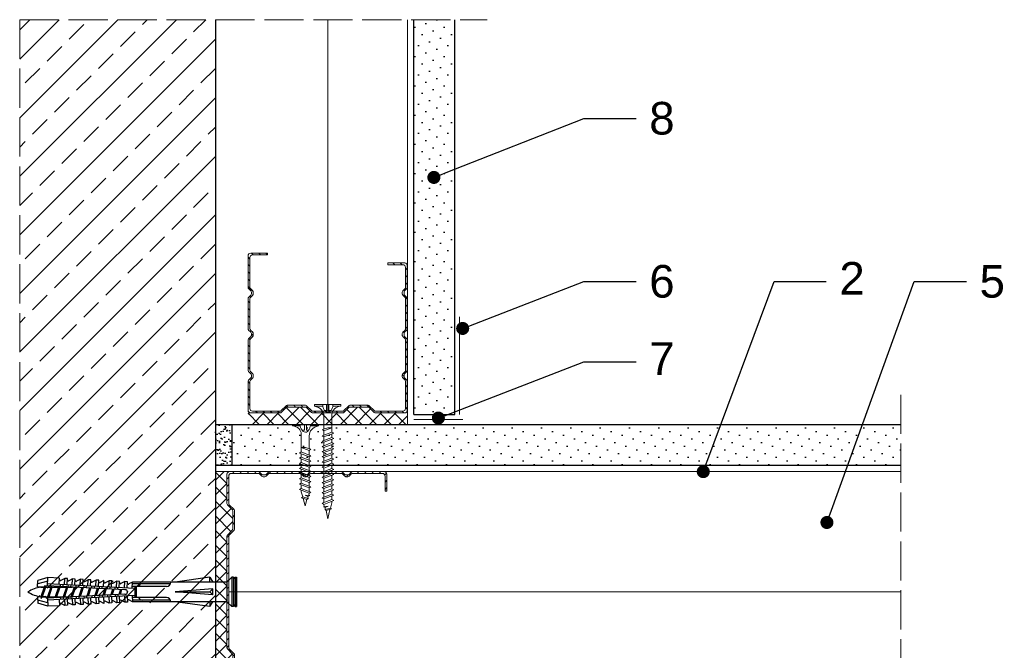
# Model space of a CAD drawing. Header units: millimetres. Extents: x 1525 to 3209, y 569 to 1600.
# Tile 9 of 15: x 2177 to 2479, y 1407 to 1600. Entities that reach past the tile are written whole.
import ezdxf
from ezdxf import colors
from ezdxf.entities.mleader import LeaderData, LeaderLine
from ezdxf.math import Vec2, Vec3

# ---------------------------------------------------------------- set-up
doc = ezdxf.new("R2010")
doc.units = ezdxf.units.MM
doc.linetypes.add('ACAD_ISO02W100', pattern=[15, 12, -3])
for name, color, linetype, lineweight in [('_ISOVER WELNA', 7, 'BATTING', 9), ('_RIGIPS AKCESORIA', 7, 'Continuous', 18), ('_RIGIPS G-K', 7, 'Continuous', 25), ('_RIGIPS PROFIL', 7, 'Continuous', 18), ('KRESKOWANIE', 7, 'Continuous', 9), ('OPISY', 7, 'Continuous', 9), ('PRZERYWANA', 7, 'ACAD_ISO02W100', 9)]:
    doc.layers.add(name, color=color, linetype=linetype, lineweight=lineweight)
doc.styles.get("Standard").update_dxf_attribs({"font": 'arial.ttf'})
doc.linetypes.add('BATTING', pattern='A,0.00254,-2.54,[134,ltypeshp.shx,S=2.54,R=0,X=-2.54,Y=0],-5.08,[134,ltypeshp.shx,S=2.54,R=180,X=2.54,Y=0],-2.54', length=10.16254)

# ---------------------------------------------------------------- blocks, each defined once
blk = doc.blocks.new('TN 25')
at = {"layer": '_RIGIPS AKCESORIA'}
for p, q in [((0, -0.84), (0, 7.16)), ((0, 7.16), (0.46, 7.16)), ((0.46, 7.16), (0.46, 4.78)), ((0.46, 4.78), (0, 4.78)), ((0, 3.5), (1.77, 3.5)), ((1.77, 3.5), (1.77, 4.2)), ((3.02, 4.46), (8.47, 4.46)), ((7.12, 4.46), (7.12, 3.18)), ((8.03, 2.01), (7.12, 4.46)), ((7.12, 3.18), (7.65, 1.53)), ((8.47, 4.46), (8.79, 5)), ((9.61, 1.51), (8.47, 4.46)), ((8.79, 5), (9.93, 2.01)), ((9, 4.46), (10.1, 4.46)), ((10.1, 4.46), (10.41, 5)), ((11.23, 1.51), (10.1, 4.46)), ((10.41, 5), (11.56, 2.01)), ((10.62, 4.46), (11.67, 4.46)), ((11.67, 4.46), (11.99, 5)), ((12.81, 1.51), (11.67, 4.46)), ((11.99, 5), (13.14, 2.01)), ((12.2, 4.46), (13.21, 4.46)), ((13.21, 4.46), (13.52, 5)), ((14.34, 1.51), (13.21, 4.46)), ((13.52, 5), (14.67, 2.01)), ((13.73, 4.46), (14.8, 4.46)), ((14.8, 4.46), (15.12, 5)), ((15.94, 1.51), (14.8, 4.46)), ((15.12, 5), (16.26, 2.01)), ((15.33, 4.46), (16.42, 4.46)), ((16.42, 4.46), (16.73, 5)), ((17.55, 1.51), (16.42, 4.46)), ((16.73, 5), (17.88, 2.01)), ((16.94, 4.46), (17.99, 4.46)), ((17.99, 4.46), (18.31, 5)), ((19.13, 1.51), (17.99, 4.46)), ((18.31, 5), (19.45, 2.01)), ((18.52, 4.46), (19.68, 4.46)), ((19.68, 4.46), (20, 5)), ((20.82, 1.51), (19.68, 4.46)), ((20, 5), (21.14, 2.01)), ((20.21, 4.46), (20.7, 4.46)), ((20.7, 4.46), (22.28, 3.98)), ((21.85, 1.83), (21.67, 3.28)), ((21.67, 3.28), (22.14, 2.4)), ((22.28, 3.98), (22.56, 4.37)), ((22.7, 2.36), (22.28, 3.98)), ((22.56, 4.37), (23.03, 2.71)), ((22.71, 3.85), (25, 3.24)), ((25, 3.24), (23.03, 2.71)), ((0, 2.83), (1.77, 2.83)), ((0.46, 1.64), (0, 1.64)), ((0.46, -0.84), (0.46, 1.64)), ((1.77, 2.83), (1.77, 2.18)), ((7.49, 2.01), (3.55, 2.01)), ((7.65, 1.53), (8.03, 2.01)), ((9.41, 2.01), (8.03, 2.01)), ((9.93, 2.01), (9.61, 1.51)), ((11.04, 2.01), (9.93, 2.01)), ((11.56, 2.01), (11.23, 1.51)), ((12.61, 2.01), (11.56, 2.01)), ((13.14, 2.01), (12.81, 1.51)), ((14.15, 2.01), (13.14, 2.01)), ((14.67, 2.01), (14.34, 1.51)), ((15.74, 2.01), (14.67, 2.01)), ((16.26, 2.01), (15.94, 1.51)), ((17.36, 2.01), (16.26, 2.01)), ((17.88, 2.01), (17.55, 1.51)), ((18.93, 2.01), (17.88, 2.01)), ((19.45, 2.01), (19.13, 1.51)), ((19.45, 2.01), (20.62, 2.01)), ((21.14, 2.01), (20.82, 1.51)), ((21.14, 2.01), (21.81, 2.12)), ((22.14, 2.4), (21.85, 1.83)), ((22.7, 2.36), (22.14, 2.4)), ((23.03, 2.71), (22.7, 2.36)), ((0, -0.84), (0.46, -0.84))]:
    blk.add_line(p, q, dxfattribs=at)
for centre, major_axis, ratio, start_param, end_param in [((3.09, 7.67), (0.17, 3.2), 0.826134, 1.773653, 3.180586), ((-0.04, 0.9), (0, 3.93), 0.848176, -0.720942, -0.151112), ((1.66, 3.18), (0, 0.895), 0.848176, -1.552777, -0.720942), ((1.66, 3.18), (0, 0.895), 0.848176, 3.862535, 4.730408), ((3.37, -1.57), (0.28, 3.57), 0.832181, 0.035984, 1.430787), ((-2.73, 15.91), (0, 14.76), 0.848176, 3.399396, 3.475072), ((0.59, 4.62), (0, 2.81), 0.848176, 3.475072, 3.862535)]:
    blk.add_ellipse(centre, major_axis=major_axis, ratio=ratio, start_param=start_param, end_param=end_param, dxfattribs=at)
blk = doc.blocks.new('CW 75 ULTRASTIL')
h = blk.add_hatch()
h.set_pattern_fill('ANSI31', color=256, scale=0.5, style=0)
h.paths.add_polyline_path([(106.07, 103.31, -0.414214), (106.87, 104.11), (115.19, 104.11, -0.198912), (115.55, 103.96), (116.25, 103.25, 0.198912), (116.61, 103.11), (117.19, 103.11, 0.198912), (117.55, 103.25), (118.25, 103.96, -0.198912), (118.61, 104.11), (127.89, 104.11, -0.198912), (128.25, 103.96), (128.95, 103.25, 0.198912), (129.31, 103.11), (129.89, 103.11, 0.198912), (130.25, 103.25), (130.95, 103.96, -0.198912), (131.31, 104.11), (140.59, 104.11, -0.198912), (140.95, 103.96), (141.65, 103.25, 0.198912), (142.01, 103.11), (142.59, 103.11, 0.198912), (142.95, 103.25), (143.65, 103.96, -0.198912), (144.01, 104.11), (153.17, 104.11, -0.414214), (153.97, 103.31), (153.97, 98.66), (154.52, 98.66), (154.52, 103.86, 0.414214), (153.72, 104.66), (144.01, 104.66, 0.198912), (143.65, 104.51), (142.95, 103.8, -0.198912), (142.59, 103.66), (142.01, 103.66, -0.198912), (141.65, 103.8), (140.95, 104.51, 0.198912), (140.59, 104.66), (131.31, 104.66, 0.198912), (130.95, 104.51), (130.25, 103.8, -0.198912), (129.89, 103.66), (129.31, 103.66, -0.198912), (128.95, 103.8), (128.25, 104.51, 0.198912), (127.89, 104.66), (118.61, 104.66, 0.198912), (118.25, 104.51), (117.55, 103.8, -0.198912), (117.19, 103.66), (116.61, 103.66, -0.198912), (116.25, 103.8), (115.55, 104.51, 0.198912), (115.19, 104.66), (106.32, 104.66, 0.414214), (105.52, 103.86), (105.52, 94.86, 0.198912), (105.67, 94.51), (107.17, 93, -0.198912), (107.32, 92.65), (107.32, 87.06, -0.198912), (107.17, 86.71), (105.67, 85.2, 0.198912), (105.52, 84.85), (105.52, 50.66, 0.198912), (105.67, 50.31), (107.17, 48.8, -0.198912), (107.32, 48.45), (107.32, 42.86, -0.198912), (107.17, 42.51), (105.67, 41, 0.198912), (105.52, 40.65), (105.52, 31.66, 0.414214), (106.32, 30.86), (115.19, 30.86, 0.198912), (115.55, 31), (116.25, 31.71, -0.198912), (116.61, 31.86), (117.19, 31.86, -0.198912), (117.55, 31.71), (118.25, 31, 0.198912), (118.61, 30.86), (127.89, 30.86, 0.198912), (128.25, 31), (128.95, 31.71, -0.198912), (129.31, 31.86), (129.89, 31.86, -0.198912), (130.25, 31.71), (130.95, 31, 0.198912), (131.31, 30.86), (140.59, 30.86, 0.198912), (140.95, 31), (141.65, 31.71, -0.198912), (142.01, 31.86), (142.59, 31.86, -0.198912), (142.95, 31.71), (143.65, 31, 0.198912), (144.01, 30.86), (150.72, 30.86, 0.414214), (151.52, 31.66), (151.52, 36.86), (150.97, 36.86), (150.97, 32.21, -0.414214), (150.17, 31.41), (144.01, 31.41, -0.198912), (143.65, 31.55), (142.95, 32.26, 0.198912), (142.59, 32.41), (142.01, 32.41, 0.198912), (141.65, 32.26), (140.95, 31.55, -0.198912), (140.59, 31.41), (131.31, 31.41, -0.198912), (130.95, 31.55), (130.25, 32.26, 0.198912), (129.89, 32.41), (129.31, 32.41, 0.198912), (128.95, 32.26), (128.25, 31.55, -0.198912), (127.89, 31.41), (118.61, 31.41, -0.198912), (118.25, 31.55), (117.55, 32.26, 0.198912), (117.19, 32.41), (116.61, 32.41, 0.198912), (116.25, 32.26), (115.55, 31.55, -0.198912), (115.19, 31.41), (106.87, 31.41, -0.414214), (106.07, 32.21), (106.07, 40.65, -0.198912), (106.22, 41), (107.72, 42.51, 0.198912), (107.87, 42.86), (107.87, 48.45, 0.198912), (107.72, 48.8), (106.22, 50.31, -0.198912), (106.07, 50.66), (106.07, 84.85, -0.198912), (106.22, 85.2), (107.72, 86.71, 0.198912), (107.87, 87.06), (107.87, 92.65, 0.198912), (107.72, 93), (106.22, 94.51, -0.198912), (106.07, 94.86)])
at = {"layer": '_RIGIPS PROFIL'}
for p, q in [((105.52, 103.86), (105.52, 94.86)), ((106.07, 103.31), (106.07, 94.86)), ((115.19, 104.66), (106.32, 104.66)), ((115.19, 104.11), (106.87, 104.11)), ((115.55, 104.51), (116.25, 103.8)), ((115.55, 103.96), (116.25, 103.25)), ((117.19, 103.66), (116.61, 103.66)), ((117.19, 103.11), (116.61, 103.11)), ((118.25, 104.51), (117.55, 103.8)), ((118.25, 103.96), (117.55, 103.25)), ((127.89, 104.66), (118.61, 104.66)), ((127.89, 104.11), (118.61, 104.11)), ((128.25, 104.51), (128.95, 103.8)), ((128.25, 103.96), (128.95, 103.25)), ((129.89, 103.66), (129.31, 103.66)), ((129.89, 103.11), (129.31, 103.11)), ((130.95, 104.51), (130.25, 103.8)), ((130.95, 103.96), (130.25, 103.25)), ((131.31, 104.66), (140.59, 104.66)), ((131.31, 104.11), (140.59, 104.11)), ((140.95, 104.51), (141.65, 103.8)), ((140.95, 103.96), (141.65, 103.25)), ((142.59, 103.66), (142.01, 103.66)), ((142.59, 103.11), (142.01, 103.11)), ((143.65, 104.51), (142.95, 103.8)), ((143.65, 103.96), (142.95, 103.25)), ((153.72, 104.66), (144.01, 104.66)), ((153.17, 104.11), (144.01, 104.11)), ((153.97, 98.66), (153.97, 103.31)), ((154.52, 98.66), (154.52, 103.86)), ((153.97, 98.66), (154.52, 98.66)), ((107.17, 93), (105.67, 94.51)), ((107.72, 93), (106.22, 94.51)), ((107.32, 92.65), (107.32, 87.06)), ((107.87, 92.65), (107.87, 87.06)), ((105.52, 84.85), (105.52, 50.66)), ((107.17, 86.71), (105.67, 85.2)), ((106.07, 84.85), (106.07, 50.66)), ((107.72, 86.71), (106.22, 85.2)), ((107.17, 48.8), (105.67, 50.31)), ((107.72, 48.8), (106.22, 50.31)), ((107.32, 42.86), (107.32, 48.45)), ((107.87, 42.86), (107.87, 48.45)), ((107.17, 42.51), (105.67, 41)), ((107.72, 42.51), (106.22, 41)), ((105.52, 31.66), (105.52, 40.65)), ((106.07, 32.21), (106.07, 40.65)), ((150.97, 36.86), (150.97, 32.21)), ((150.97, 36.86), (151.52, 36.86)), ((151.52, 36.86), (151.52, 31.66)), ((115.19, 30.86), (106.32, 30.86)), ((115.19, 31.41), (106.87, 31.41)), ((115.55, 31.55), (116.25, 32.26)), ((115.55, 31), (116.25, 31.71)), ((117.19, 32.41), (116.61, 32.41)), ((117.19, 31.86), (116.61, 31.86)), ((118.25, 31.55), (117.55, 32.26)), ((118.25, 31), (117.55, 31.71)), ((127.89, 31.41), (118.61, 31.41)), ((127.89, 30.86), (118.61, 30.86)), ((128.25, 31.55), (128.95, 32.26)), ((128.25, 31), (128.95, 31.71)), ((129.89, 32.41), (129.31, 32.41)), ((129.89, 31.86), (129.31, 31.86)), ((130.95, 31.55), (130.25, 32.26)), ((130.95, 31), (130.25, 31.71)), ((131.31, 31.41), (140.59, 31.41)), ((131.31, 30.86), (140.59, 30.86)), ((140.95, 31.55), (141.65, 32.26)), ((140.95, 31), (141.65, 31.71)), ((142.59, 32.41), (142.01, 32.41)), ((142.59, 31.86), (142.01, 31.86)), ((143.65, 31.55), (142.95, 32.26)), ((143.65, 31), (142.95, 31.71)), ((150.17, 31.41), (144.01, 31.41)), ((150.72, 30.86), (144.01, 30.86))]:
    blk.add_line(p, q, dxfattribs=at)
for centre, radius, start, end in [((106.32, 103.86), 0.8, 90, 180), ((106.87, 103.31), 0.8, 90, 180), ((115.19, 104.16), 0.5, 45, 90), ((115.19, 103.61), 0.5, 45, 90), ((116.61, 104.16), 0.5, 225, 270), ((116.61, 103.61), 0.5, 225, 270), ((117.19, 104.16), 0.5, 270, 315), ((117.19, 103.61), 0.5, 270, 315), ((118.61, 104.16), 0.5, 90, 135), ((118.61, 103.61), 0.5, 90, 135), ((127.89, 104.16), 0.5, 45, 90), ((127.89, 103.61), 0.5, 45, 90), ((129.31, 104.16), 0.5, 225, 270), ((129.31, 103.61), 0.5, 225, 270), ((129.89, 104.16), 0.5, 270, 315), ((129.89, 103.61), 0.5, 270, 315), ((131.31, 104.16), 0.5, 90, 135), ((131.31, 103.61), 0.5, 90, 135), ((140.59, 104.16), 0.5, 45, 90), ((140.59, 103.61), 0.5, 45, 90), ((142.01, 104.16), 0.5, 225, 270), ((142.01, 103.61), 0.5, 225, 270), ((142.59, 104.16), 0.5, 270, 315), ((142.59, 103.61), 0.5, 270, 315), ((144.01, 104.16), 0.5, 90, 135), ((144.01, 103.61), 0.5, 90, 135), ((153.17, 103.31), 0.8, 0, 90), ((153.72, 103.86), 0.8, 0, 90), ((106.02, 94.86), 0.5, 180, 225), ((106.57, 94.86), 0.5, 180, 225), ((106.82, 92.65), 0.5, 0, 45), ((107.37, 92.65), 0.5, 0, 45), ((106.02, 84.85), 0.5, 135, 180), ((106.57, 84.85), 0.5, 135, 180), ((106.82, 87.06), 0.5, 315, 0), ((107.37, 87.06), 0.5, 315, 0), ((106.02, 50.66), 0.5, 180, 225), ((106.57, 50.66), 0.5, 180, 225), ((106.82, 48.45), 0.5, 0, 45), ((107.37, 48.45), 0.5, 0, 45), ((106.82, 42.86), 0.5, 315, 0), ((107.37, 42.86), 0.5, 315, 0), ((106.02, 40.65), 0.5, 135, 180), ((106.57, 40.65), 0.5, 135, 180), ((106.32, 31.66), 0.8, 180, 270), ((106.87, 32.21), 0.8, 180, 270), ((115.19, 31.91), 0.5, 270, 315), ((115.19, 31.36), 0.5, 270, 315), ((116.61, 31.91), 0.5, 90, 135), ((116.61, 31.36), 0.5, 90, 135), ((117.19, 31.91), 0.5, 45, 90), ((117.19, 31.36), 0.5, 45, 90), ((118.61, 31.91), 0.5, 225, 270), ((118.61, 31.36), 0.5, 225, 270), ((127.89, 31.91), 0.5, 270, 315), ((127.89, 31.36), 0.5, 270, 315), ((129.31, 31.91), 0.5, 90, 135), ((129.31, 31.36), 0.5, 90, 135), ((129.89, 31.91), 0.5, 45, 90), ((129.89, 31.36), 0.5, 45, 90), ((131.31, 31.91), 0.5, 225, 270), ((131.31, 31.36), 0.5, 225, 270), ((140.59, 31.91), 0.5, 270, 315), ((140.59, 31.36), 0.5, 270, 315), ((142.01, 31.91), 0.5, 90, 135), ((142.01, 31.36), 0.5, 90, 135), ((142.59, 31.91), 0.5, 45, 90), ((142.59, 31.36), 0.5, 45, 90), ((144.01, 31.91), 0.5, 225, 270), ((144.01, 31.36), 0.5, 225, 270), ((150.17, 32.21), 0.8, 270, 0), ((150.72, 31.66), 0.8, 270, 0)]:
    blk.add_arc(centre, radius, start, end, dxfattribs=at)
blk = doc.blocks.new('kolek rozprezny komplet 60')
for p, q in [((390.66, 217.01), (390.76, 218.91)), ((393.75, 218.75), (390.71, 217.96)), ((393.81, 219.85), (390.76, 218.91)), ((392.67, 216.95), (393.04, 217.45)), ((393.07, 216.95), (393.04, 217.45)), ((393.68, 217.35), (393.81, 219.85)), ((417.38, 216.11), (393.68, 217.35)), ((420.47, 216.55), (393.71, 217.95)), ((397.41, 219.66), (393.81, 219.85)), ((394.67, 216.95), (394.92, 217.29)), ((395.07, 216.95), (395.05, 217.28)), ((397.31, 217.76), (397.41, 219.66)), ((397.67, 217.14), (397.71, 217.74)), ((399, 219.58), (397.82, 218.98)), ((398.47, 217.1), (398.5, 217.7)), ((398.9, 217.68), (399, 219.58)), ((399.8, 219.54), (399, 219.58)), ((399.7, 217.64), (399.8, 219.54)), ((400.07, 217.02), (400.1, 217.62)), ((401.4, 219.45), (400.22, 218.85)), ((400.87, 216.98), (400.9, 217.58)), ((401.3, 217.56), (401.4, 219.45)), ((402.2, 219.41), (401.4, 219.45)), ((402.1, 217.51), (402.2, 219.41)), ((402.47, 216.89), (402.5, 217.49)), ((403.8, 219.33), (402.61, 218.72)), ((403.27, 216.85), (403.3, 217.45)), ((403.7, 217.43), (403.8, 219.33)), ((404.6, 219.29), (403.8, 219.33)), ((404.5, 217.39), (404.6, 219.29)), ((404.86, 216.77), (404.9, 217.37)), ((406.19, 219.2), (405.01, 218.6)), ((405.66, 216.73), (405.69, 217.32)), ((406.09, 217.3), (406.19, 219.2)), ((406.99, 219.16), (406.19, 219.2)), ((406.89, 217.26), (406.99, 219.16)), ((408.59, 219.08), (407.41, 218.47)), ((408.49, 217.18), (408.59, 219.08)), ((409.39, 219.03), (408.59, 219.08)), ((409.29, 217.14), (409.39, 219.03)), ((410.99, 218.95), (409.8, 218.35)), ((410.89, 217.05), (410.99, 218.95)), ((412.59, 218.87), (411.4, 218.26)), ((412.49, 216.97), (412.59, 218.87)), ((413.38, 218.82), (412.59, 218.87)), ((413.28, 216.93), (413.38, 218.82)), ((414.98, 218.74), (413.8, 218.14)), ((414.88, 216.84), (414.98, 218.74)), ((415.78, 218.7), (414.98, 218.74)), ((415.68, 216.8), (415.78, 218.7)), ((417.38, 218.62), (416.2, 218.01)), ((417.28, 216.72), (417.38, 218.62)), ((418.18, 218.57), (417.38, 218.62)), ((418.08, 216.68), (418.18, 218.57)), ((419.78, 218.49), (418.59, 217.89)), ((419.68, 216.59), (419.78, 218.49)), ((431.37, 217.95), (419.75, 217.95)), ((448.67, 218.45), (419.77, 218.45)), ((443.47, 219.95), (432.8, 218.45)), ((443.47, 218.45), (443.47, 219.95)), ((443.47, 219.95), (444.34, 218.45)), ((450.17, 219.95), (448.67, 218.45)), ((448.67, 218.45), (448.67, 212.45)), ((450.17, 219.95), (450.17, 210.95)), ((450.67, 219.95), (450.17, 219.95)), ((450.67, 219.95), (450.67, 210.95)), ((450.67, 219.35), (451.17, 219.95)), ((451.17, 219.95), (451.67, 219.95)), ((451.17, 219.95), (451.17, 210.95)), ((451.67, 219.95), (451.67, 210.95)), ((393.15, 216.88), (390.66, 217.01)), ((391.67, 216.95), (392.67, 216.95)), ((392.67, 216.95), (391.67, 213.95)), ((392.67, 216.95), (392.07, 213.95)), ((393.07, 216.95), (392.07, 213.95)), ((393.07, 216.95), (394.67, 216.95)), ((394.67, 216.95), (393.67, 213.95)), ((417.38, 214.79), (393.68, 213.55)), ((420.47, 214.35), (393.71, 212.95)), ((394.67, 216.95), (394.07, 213.95)), ((395.07, 216.95), (394.07, 213.95)), ((395.07, 216.95), (397.07, 216.95)), ((397.07, 216.95), (396.07, 213.95)), ((397.07, 216.95), (396.47, 213.95)), ((397.47, 216.95), (396.47, 213.95)), ((397.07, 216.95), (397.23, 217.17)), ((397.47, 216.95), (397.46, 217.16)), ((397.47, 216.95), (399.47, 216.95)), ((399.47, 216.95), (398.47, 213.95)), ((399.47, 216.95), (398.87, 213.95)), ((399.87, 216.95), (398.87, 213.95)), ((399.47, 216.95), (399.55, 217.05)), ((399.87, 216.95), (399.87, 217.03)), ((399.87, 216.95), (401.38, 216.95)), ((401.87, 216.92), (400.87, 213.95)), ((401.87, 216.92), (401.27, 213.95)), ((402.26, 216.9), (401.27, 213.95)), ((404.22, 216.8), (403.31, 214.05)), ((404.24, 216.8), (403.7, 214.07)), ((404.62, 216.78), (403.72, 214.07)), ((406.58, 216.68), (405.75, 214.18)), ((406.62, 216.68), (406.12, 214.2)), ((406.98, 216.66), (406.16, 214.2)), ((407.26, 216.64), (407.29, 217.24)), ((407.26, 214.26), (407.29, 213.66)), ((408.06, 216.6), (408.09, 217.2)), ((408.06, 214.3), (408.09, 213.7)), ((408.94, 216.55), (408.19, 214.31)), ((408.99, 216.55), (408.55, 214.33)), ((409.34, 216.53), (408.6, 214.33)), ((409.66, 216.52), (409.69, 217.12)), ((409.66, 214.38), (409.69, 213.79)), ((410.46, 216.47), (410.49, 217.07)), ((410.46, 214.43), (410.49, 213.83)), ((411.3, 216.43), (410.64, 214.44)), ((411.37, 216.43), (410.98, 214.45)), ((411.69, 216.41), (411.04, 214.46)), ((412.05, 216.39), (412.09, 216.99)), ((412.05, 214.51), (412.09, 213.91)), ((412.85, 216.35), (412.89, 216.95)), ((412.85, 214.55), (412.89, 213.95)), ((413.66, 216.31), (413.08, 214.56)), ((413.75, 216.3), (413.4, 214.58)), ((414.05, 216.29), (413.49, 214.58)), ((414.45, 216.27), (414.48, 216.86)), ((414.45, 214.64), (414.48, 214.04)), ((415.25, 216.22), (415.28, 216.82)), ((415.25, 214.68), (415.28, 214.08)), ((416.02, 216.18), (415.52, 214.69)), ((416.12, 216.18), (415.83, 214.71)), ((416.41, 216.16), (415.93, 214.71)), ((418.22, 215.58), (418.01, 214.95)), ((419.68, 214.31), (419.78, 212.41)), ((430.17, 217.15), (419.71, 217.15)), ((420.47, 217.15), (420.47, 213.75)), ((420.67, 217.15), (420.67, 213.75)), ((420.87, 217.15), (420.87, 213.75)), ((444.34, 216.37), (432.8, 215.45)), ((432.8, 215.45), (443.47, 215.45)), ((444.34, 214.53), (432.8, 215.45)), ((444.34, 216.37), (443.47, 215.45)), ((444.34, 214.53), (443.47, 215.45)), ((444.34, 214.53), (444.34, 216.37)), ((448.67, 216.95), (448.67, 213.95)), ((393.15, 214.02), (390.66, 213.89)), ((390.66, 213.89), (390.76, 211.99)), ((393.75, 212.15), (390.71, 212.94)), ((393.81, 211.05), (390.76, 211.99)), ((391.67, 213.95), (391.71, 213.45)), ((391.71, 213.45), (392.07, 213.95)), ((392.07, 213.95), (393.67, 213.95)), ((393.67, 213.95), (393.7, 213.55)), ((393.68, 213.55), (393.81, 211.05)), ((393.78, 213.55), (394.07, 213.95)), ((397.41, 211.24), (393.81, 211.05)), ((394.07, 213.95), (396.07, 213.95)), ((396.07, 213.95), (396.09, 213.67)), ((396.28, 213.68), (396.47, 213.95)), ((396.47, 213.95), (398.47, 213.95)), ((397.31, 213.14), (397.41, 211.24)), ((397.67, 213.76), (397.71, 213.16)), ((399, 211.32), (397.82, 211.93)), ((398.47, 213.95), (398.48, 213.8)), ((398.47, 213.8), (398.5, 213.2)), ((398.77, 213.81), (398.87, 213.95)), ((398.87, 213.95), (400.87, 213.95)), ((398.9, 213.22), (399, 211.32)), ((399.8, 211.36), (399, 211.32)), ((399.7, 213.26), (399.8, 211.36)), ((400.07, 213.88), (400.1, 213.28)), ((401.4, 211.45), (400.22, 212.05)), ((400.87, 213.95), (400.88, 213.92)), ((400.87, 213.92), (400.9, 213.32)), ((401.27, 213.95), (401.38, 213.95)), ((401.27, 213.94), (401.27, 213.95)), ((401.3, 213.35), (401.4, 211.45)), ((402.2, 211.49), (401.4, 211.45)), ((402.1, 213.39), (402.2, 211.49)), ((402.47, 214.01), (402.5, 213.41)), ((403.8, 211.57), (402.61, 212.18)), ((403.27, 214.05), (403.3, 213.45)), ((403.7, 213.47), (403.8, 211.57)), ((404.6, 211.62), (403.8, 211.57)), ((404.5, 213.51), (404.6, 211.62)), ((404.86, 214.13), (404.9, 213.53)), ((406.19, 211.7), (405.01, 212.3)), ((405.66, 214.17), (405.69, 213.58)), ((406.09, 213.6), (406.19, 211.7)), ((406.99, 211.74), (406.19, 211.7)), ((406.89, 213.64), (406.99, 211.74)), ((408.59, 211.82), (407.41, 212.43)), ((408.49, 213.72), (408.59, 211.82)), ((409.39, 211.87), (408.59, 211.82)), ((409.29, 213.76), (409.39, 211.87)), ((410.99, 211.95), (409.8, 212.55)), ((410.89, 213.85), (410.99, 211.95)), ((412.59, 212.03), (411.4, 212.64)), ((412.49, 213.93), (412.59, 212.03)), ((413.38, 212.08), (412.59, 212.03)), ((413.28, 213.97), (413.38, 212.08)), ((414.98, 212.16), (413.8, 212.76)), ((414.88, 214.06), (414.98, 212.16)), ((415.78, 212.2), (414.98, 212.16)), ((415.68, 214.1), (415.78, 212.2)), ((417.38, 212.29), (416.2, 212.89)), ((417.28, 214.18), (417.38, 212.29)), ((418.18, 212.33), (417.38, 212.29)), ((418.08, 214.22), (418.18, 212.33)), ((419.78, 212.41), (418.59, 213.01)), ((430.17, 213.75), (419.71, 213.75)), ((431.37, 212.95), (419.75, 212.95)), ((448.67, 212.45), (419.77, 212.45)), ((443.47, 210.95), (432.8, 212.45)), ((443.47, 212.45), (443.47, 210.95)), ((443.47, 210.95), (444.34, 212.45)), ((450.17, 210.95), (448.67, 212.45)), ((450.67, 211.55), (451.17, 210.95)), ((450.67, 210.95), (450.17, 210.95)), ((451.17, 210.95), (451.67, 210.95))]:
    blk.add_line(p, q)
for centre, radius, start, end in [((393.65, 216.85), 0.5, 87, 177), ((397.68, 219.24), 0.3, 177, 297), ((400.08, 219.12), 0.3, 177, 297), ((402.48, 218.99), 0.3, 177, 297), ((404.87, 218.87), 0.3, 177, 297), ((407.27, 218.74), 0.3, 177, 297), ((409.67, 218.61), 0.3, 177, 297), ((411.27, 218.53), 0.3, 177, 297), ((413.66, 218.41), 0.3, 177, 297), ((416.06, 218.28), 0.3, 177, 297), ((418.46, 218.15), 0.3, 177, 297), ((422.67, 216.95), 1, 90, 168.463), ((430.17, 218.45), 1.3, 270, 0), ((393.41, 206.24), 10.85, 99.2038, 121.9083), ((393.41, 224.66), 10.85, 238.0917, 260.7962), ((417.55, 215.45), 0.682, 255.8604, 104.1386), ((393.65, 214.05), 0.5, 183, 273), ((397.68, 211.66), 0.3, 63, 183), ((400.08, 211.78), 0.3, 63, 183), ((402.48, 211.91), 0.3, 63, 183), ((404.87, 212.03), 0.3, 63, 183), ((407.27, 212.16), 0.3, 63, 183), ((409.67, 212.29), 0.3, 63, 183), ((411.27, 212.37), 0.3, 63, 183), ((413.66, 212.5), 0.3, 63, 183), ((416.06, 212.62), 0.3, 63, 183), ((418.46, 212.75), 0.3, 63, 183), ((422.67, 213.95), 1, 191.537, 270), ((430.17, 212.45), 1.3, 0, 90)]:
    blk.add_arc(centre, radius, start, end)
blk = doc.blocks.new('CW 50 ULTRASTIL')
h = blk.add_hatch()
h.set_pattern_fill('ANSI31', color=256, scale=0.5, style=0)
h.paths.add_polyline_path([(28.56, 40.65, -0.198912), (28.71, 41), (30.21, 42.51, 0.198912), (30.36, 42.86), (30.36, 48.45, 0.198912), (30.21, 48.8), (28.71, 50.31, -0.198912), (28.56, 50.66), (28.56, 59.85, -0.198912), (28.71, 60.2), (30.21, 61.71, 0.198912), (30.36, 62.06), (30.36, 67.65, 0.198912), (30.21, 68), (28.71, 69.51, -0.198912), (28.56, 69.86), (28.56, 78.31, -0.414214), (29.36, 79.11), (37.68, 79.11, -0.198912), (38.04, 78.96), (38.74, 78.25, 0.198912), (39.1, 78.11), (39.68, 78.11, 0.198912), (40.04, 78.25), (40.74, 78.96, -0.198912), (41.1, 79.11), (50.38, 79.11, -0.198912), (50.74, 78.96), (51.44, 78.25, 0.198912), (51.8, 78.11), (52.38, 78.11, 0.198912), (52.74, 78.25), (53.44, 78.96, -0.198912), (53.8, 79.11), (63.08, 79.11, -0.198912), (63.44, 78.96), (64.14, 78.25, 0.198912), (64.5, 78.11), (65.08, 78.11, 0.198912), (65.44, 78.25), (66.14, 78.96, -0.198912), (66.5, 79.11), (75.66, 79.11, -0.414214), (76.46, 78.31), (76.46, 73.66), (77.01, 73.66), (77.01, 78.86, 0.414214), (76.21, 79.66), (66.5, 79.66, 0.198912), (66.14, 79.51), (65.44, 78.8, -0.198912), (65.08, 78.66), (64.5, 78.66, -0.198912), (64.14, 78.8), (63.44, 79.51, 0.198912), (63.08, 79.66), (53.8, 79.66, 0.198912), (53.44, 79.51), (52.74, 78.8, -0.198912), (52.38, 78.66), (51.8, 78.66, -0.198912), (51.44, 78.8), (50.74, 79.51, 0.198912), (50.38, 79.66), (41.1, 79.66, 0.198912), (40.74, 79.51), (40.04, 78.8, -0.198912), (39.68, 78.66), (39.1, 78.66, -0.198912), (38.74, 78.8), (38.04, 79.51, 0.198912), (37.68, 79.66), (28.81, 79.66, 0.414214), (28.01, 78.86), (28.01, 69.86, 0.198912), (28.16, 69.51), (29.66, 68, -0.198912), (29.81, 67.65), (29.81, 62.06, -0.198912), (29.66, 61.71), (28.16, 60.2, 0.198912), (28.01, 59.85), (28.01, 50.66, 0.198912), (28.16, 50.31), (29.66, 48.8, -0.198912), (29.81, 48.45), (29.81, 42.86, -0.198912), (29.66, 42.51), (28.16, 41, 0.198912), (28.01, 40.65), (28.01, 31.66, 0.414214), (28.81, 30.86), (37.68, 30.86, 0.198912), (38.04, 31), (38.74, 31.71, -0.198912), (39.1, 31.86), (39.68, 31.86, -0.198912), (40.04, 31.71), (40.74, 31, 0.198912), (41.1, 30.86), (50.38, 30.86, 0.198912), (50.74, 31), (51.44, 31.71, -0.198912), (51.8, 31.86), (52.38, 31.86, -0.198912), (52.74, 31.71), (53.44, 31, 0.198912), (53.8, 30.86), (63.08, 30.86, 0.198912), (63.44, 31), (64.14, 31.71, -0.198912), (64.5, 31.86), (65.08, 31.86, -0.198912), (65.44, 31.71), (66.14, 31, 0.198912), (66.5, 30.86), (73.21, 30.86, 0.414214), (74.01, 31.66), (74.01, 36.86), (73.46, 36.86), (73.46, 32.21, -0.414214), (72.66, 31.41), (66.5, 31.41, -0.198912), (66.14, 31.55), (65.44, 32.26, 0.198912), (65.08, 32.41), (64.5, 32.41, 0.198912), (64.14, 32.26), (63.44, 31.55, -0.198912), (63.08, 31.41), (53.8, 31.41, -0.198912), (53.44, 31.55), (52.74, 32.26, 0.198912), (52.38, 32.41), (51.8, 32.41, 0.198912), (51.44, 32.26), (50.74, 31.55, -0.198912), (50.38, 31.41), (41.1, 31.41, -0.198912), (40.74, 31.55), (40.04, 32.26, 0.198912), (39.68, 32.41), (39.1, 32.41, 0.198912), (38.74, 32.26), (38.04, 31.55, -0.198912), (37.68, 31.41), (29.36, 31.41, -0.414214), (28.56, 32.21)])
at = {"layer": '_RIGIPS PROFIL'}
for p, q in [((28.01, 78.86), (28.01, 69.86)), ((37.68, 79.66), (28.81, 79.66)), ((37.68, 79.11), (29.36, 79.11)), ((38.04, 79.51), (38.74, 78.8)), ((38.04, 78.96), (38.74, 78.25)), ((39.68, 78.66), (39.1, 78.66)), ((40.74, 79.51), (40.04, 78.8)), ((40.74, 78.96), (40.04, 78.25)), ((50.38, 79.66), (41.1, 79.66)), ((50.38, 79.11), (41.1, 79.11)), ((50.74, 79.51), (51.44, 78.8)), ((50.74, 78.96), (51.44, 78.25)), ((52.38, 78.66), (51.8, 78.66)), ((53.44, 79.51), (52.74, 78.8)), ((53.44, 78.96), (52.74, 78.25)), ((53.8, 79.66), (63.08, 79.66)), ((53.8, 79.11), (63.08, 79.11)), ((63.44, 79.51), (64.14, 78.8)), ((63.44, 78.96), (64.14, 78.25)), ((65.08, 78.66), (64.5, 78.66)), ((66.14, 79.51), (65.44, 78.8)), ((66.14, 78.96), (65.44, 78.25)), ((76.21, 79.66), (66.5, 79.66)), ((75.66, 79.11), (66.5, 79.11)), ((77.01, 73.66), (77.01, 78.86)), ((28.56, 78.31), (28.56, 69.86)), ((39.68, 78.11), (39.1, 78.11)), ((52.38, 78.11), (51.8, 78.11)), ((65.08, 78.11), (64.5, 78.11)), ((76.46, 73.66), (76.46, 78.31)), ((76.46, 73.66), (77.01, 73.66)), ((29.66, 68), (28.16, 69.51)), ((30.21, 68), (28.71, 69.51)), ((29.81, 67.65), (29.81, 62.06)), ((30.36, 67.65), (30.36, 62.06)), ((29.66, 61.71), (28.16, 60.2)), ((30.21, 61.71), (28.71, 60.2)), ((28.01, 59.85), (28.01, 50.66)), ((28.56, 59.85), (28.56, 50.66)), ((29.66, 48.8), (28.16, 50.31)), ((30.21, 48.8), (28.71, 50.31)), ((29.81, 42.86), (29.81, 48.45)), ((30.36, 42.86), (30.36, 48.45)), ((29.66, 42.51), (28.16, 41)), ((30.21, 42.51), (28.71, 41)), ((28.01, 31.66), (28.01, 40.65)), ((28.56, 32.21), (28.56, 40.65)), ((73.46, 36.86), (73.46, 32.21)), ((73.46, 36.86), (74.01, 36.86)), ((74.01, 36.86), (74.01, 31.66)), ((37.68, 30.86), (28.81, 30.86)), ((37.68, 31.41), (29.36, 31.41)), ((38.04, 31.55), (38.74, 32.26)), ((38.04, 31), (38.74, 31.71)), ((39.68, 32.41), (39.1, 32.41)), ((39.68, 31.86), (39.1, 31.86)), ((40.74, 31.55), (40.04, 32.26)), ((40.74, 31), (40.04, 31.71)), ((50.38, 31.41), (41.1, 31.41)), ((50.38, 30.86), (41.1, 30.86)), ((50.74, 31.55), (51.44, 32.26)), ((50.74, 31), (51.44, 31.71)), ((52.38, 32.41), (51.8, 32.41)), ((52.38, 31.86), (51.8, 31.86)), ((53.44, 31.55), (52.74, 32.26)), ((53.44, 31), (52.74, 31.71)), ((53.8, 31.41), (63.08, 31.41)), ((53.8, 30.86), (63.08, 30.86)), ((63.44, 31.55), (64.14, 32.26)), ((63.44, 31), (64.14, 31.71)), ((65.08, 32.41), (64.5, 32.41)), ((65.08, 31.86), (64.5, 31.86)), ((66.14, 31.55), (65.44, 32.26)), ((66.14, 31), (65.44, 31.71)), ((72.66, 31.41), (66.5, 31.41)), ((73.21, 30.86), (66.5, 30.86))]:
    blk.add_line(p, q, dxfattribs=at)
for centre, radius, start, end in [((28.81, 78.86), 0.8, 90, 180), ((29.36, 78.31), 0.8, 90, 180), ((37.68, 79.16), 0.5, 45, 90), ((37.68, 78.61), 0.5, 45, 90), ((39.1, 79.16), 0.5, 225, 270), ((39.68, 79.16), 0.5, 270, 315), ((41.1, 79.16), 0.5, 90, 135), ((41.1, 78.61), 0.5, 90, 135), ((50.38, 79.16), 0.5, 45, 90), ((50.38, 78.61), 0.5, 45, 90), ((51.8, 79.16), 0.5, 225, 270), ((52.38, 79.16), 0.5, 270, 315), ((53.8, 79.16), 0.5, 90, 135), ((53.8, 78.61), 0.5, 90, 135), ((63.08, 79.16), 0.5, 45, 90), ((63.08, 78.61), 0.5, 45, 90), ((64.5, 79.16), 0.5, 225, 270), ((65.08, 79.16), 0.5, 270, 315), ((66.5, 79.16), 0.5, 90, 135), ((66.5, 78.61), 0.5, 90, 135), ((75.66, 78.31), 0.8, 0, 90), ((76.21, 78.86), 0.8, 0, 90), ((39.1, 78.61), 0.5, 225, 270), ((39.68, 78.61), 0.5, 270, 315), ((51.8, 78.61), 0.5, 225, 270), ((52.38, 78.61), 0.5, 270, 315), ((64.5, 78.61), 0.5, 225, 270), ((65.08, 78.61), 0.5, 270, 315), ((28.51, 69.86), 0.5, 180, 225), ((29.06, 69.86), 0.5, 180, 225), ((29.31, 67.65), 0.5, 0, 45), ((29.86, 67.65), 0.5, 0, 45), ((29.31, 62.06), 0.5, 315, 0), ((29.86, 62.06), 0.5, 315, 0), ((28.51, 59.85), 0.5, 135, 180), ((29.06, 59.85), 0.5, 135, 180), ((28.51, 50.66), 0.5, 180, 225), ((29.06, 50.66), 0.5, 180, 225), ((29.31, 48.45), 0.5, 0, 45), ((29.86, 48.45), 0.5, 0, 45), ((29.31, 42.86), 0.5, 315, 0), ((29.86, 42.86), 0.5, 315, 0), ((28.51, 40.65), 0.5, 135, 180), ((29.06, 40.65), 0.5, 135, 180), ((28.81, 31.66), 0.8, 180, 270), ((29.36, 32.21), 0.8, 180, 270), ((37.68, 31.91), 0.5, 270, 315), ((37.68, 31.36), 0.5, 270, 315), ((39.1, 31.91), 0.5, 90, 135), ((39.1, 31.36), 0.5, 90, 135), ((39.68, 31.91), 0.5, 45, 90), ((39.68, 31.36), 0.5, 45, 90), ((41.1, 31.91), 0.5, 225, 270), ((41.1, 31.36), 0.5, 225, 270), ((50.38, 31.91), 0.5, 270, 315), ((50.38, 31.36), 0.5, 270, 315), ((51.8, 31.91), 0.5, 90, 135), ((51.8, 31.36), 0.5, 90, 135), ((52.38, 31.91), 0.5, 45, 90), ((52.38, 31.36), 0.5, 45, 90), ((53.8, 31.91), 0.5, 225, 270), ((53.8, 31.36), 0.5, 225, 270), ((63.08, 31.91), 0.5, 270, 315), ((63.08, 31.36), 0.5, 270, 315), ((64.5, 31.91), 0.5, 90, 135), ((64.5, 31.36), 0.5, 90, 135), ((65.08, 31.91), 0.5, 45, 90), ((65.08, 31.36), 0.5, 45, 90), ((66.5, 31.91), 0.5, 225, 270), ((66.5, 31.36), 0.5, 225, 270), ((72.66, 32.21), 0.8, 270, 0), ((73.21, 31.66), 0.8, 270, 0)]:
    blk.add_arc(centre, radius, start, end, dxfattribs=at)
blk = doc.blocks.new('TN 35')
at = {"layer": '_RIGIPS AKCESORIA'}
for p, q in [((0, -0.84), (0, 7.16)), ((0, 7.16), (0.46, 7.16)), ((0.46, 7.16), (0.46, 4.78)), ((0.46, 4.78), (0, 4.78)), ((0, 3.5), (1.77, 3.5)), ((1.77, 3.5), (1.77, 4.2)), ((3.02, 4.46), (8.47, 4.46)), ((7.12, 4.46), (7.12, 3.18)), ((8.03, 2.01), (7.12, 4.46)), ((7.12, 3.18), (7.65, 1.53)), ((8.47, 4.46), (8.79, 5)), ((9.61, 1.51), (8.47, 4.46)), ((8.79, 5), (9.93, 2.01)), ((9, 4.46), (10.1, 4.46)), ((10.1, 4.46), (10.41, 5)), ((11.23, 1.51), (10.1, 4.46)), ((10.41, 5), (11.56, 2.01)), ((10.62, 4.46), (11.67, 4.46)), ((11.67, 4.46), (11.99, 5)), ((12.81, 1.51), (11.67, 4.46)), ((11.99, 5), (13.14, 2.01)), ((12.2, 4.46), (13.21, 4.46)), ((13.21, 4.46), (13.52, 5)), ((14.34, 1.51), (13.21, 4.46)), ((13.52, 5), (14.67, 2.01)), ((13.73, 4.46), (14.8, 4.46)), ((14.8, 4.46), (15.12, 5)), ((15.94, 1.51), (14.8, 4.46)), ((15.12, 5), (16.26, 2.01)), ((15.33, 4.46), (16.42, 4.46)), ((16.42, 4.46), (16.73, 5)), ((17.55, 1.51), (16.42, 4.46)), ((16.73, 5), (17.88, 2.01)), ((16.94, 4.46), (17.99, 4.46)), ((17.99, 4.46), (18.31, 5)), ((19.13, 1.51), (17.99, 4.46)), ((18.31, 5), (19.45, 2.01)), ((18.52, 4.46), (19.57, 4.46)), ((19.57, 4.46), (19.88, 5)), ((20.7, 1.51), (19.57, 4.46)), ((19.88, 5), (21.03, 2.01)), ((20.09, 4.46), (21.14, 4.46)), ((21.14, 4.46), (21.46, 5)), ((22.28, 1.51), (21.14, 4.46)), ((21.46, 5), (22.6, 2.01)), ((21.67, 4.46), (22.72, 4.46)), ((22.72, 4.46), (23.03, 5)), ((23.85, 1.51), (22.72, 4.46)), ((23.03, 5), (24.18, 2.01)), ((23.24, 4.46), (24.29, 4.46)), ((24.29, 4.46), (24.61, 5)), ((25.43, 1.51), (24.29, 4.46)), ((24.61, 5), (25.75, 2.01)), ((24.81, 4.46), (25.87, 4.46)), ((25.87, 4.46), (26.18, 5)), ((27, 1.51), (25.87, 4.46)), ((26.18, 5), (27.33, 2.01)), ((26.39, 4.46), (27.44, 4.46)), ((27.44, 4.46), (27.76, 5)), ((28.58, 1.51), (27.44, 4.46)), ((27.76, 5), (28.9, 2.01)), ((27.96, 4.46), (29.13, 4.46)), ((29.13, 4.46), (29.45, 5)), ((30.27, 1.51), (29.13, 4.46)), ((29.45, 5), (30.59, 2.01)), ((29.65, 4.46), (30.15, 4.46)), ((30.15, 4.46), (31.73, 3.98)), ((31.3, 1.83), (31.12, 3.28)), ((31.12, 3.28), (31.59, 2.4)), ((31.73, 3.98), (32.01, 4.37)), ((32.15, 2.36), (31.73, 3.98)), ((32.01, 4.37), (32.48, 2.71)), ((32.16, 3.85), (35, 3.24)), ((35, 3.24), (32.48, 2.71)), ((0, 2.83), (1.77, 2.83)), ((0.46, 1.64), (0, 1.64)), ((0.46, -0.84), (0.46, 1.64)), ((1.77, 2.83), (1.77, 2.18)), ((7.49, 2.01), (3.55, 2.01)), ((7.65, 1.53), (8.03, 2.01)), ((9.41, 2.01), (8.03, 2.01)), ((9.93, 2.01), (9.61, 1.51)), ((11.04, 2.01), (9.93, 2.01)), ((11.56, 2.01), (11.23, 1.51)), ((12.61, 2.01), (11.56, 2.01)), ((13.14, 2.01), (12.81, 1.51)), ((14.15, 2.01), (13.14, 2.01)), ((14.67, 2.01), (14.34, 1.51)), ((15.74, 2.01), (14.67, 2.01)), ((16.26, 2.01), (15.94, 1.51)), ((17.36, 2.01), (16.26, 2.01)), ((17.88, 2.01), (17.55, 1.51)), ((18.93, 2.01), (17.84, 2.01)), ((19.45, 2.01), (19.13, 1.51)), ((20.51, 2.01), (19.41, 2.01)), ((21.03, 2.01), (20.7, 1.51)), ((22.08, 2.01), (20.99, 2.01)), ((22.6, 2.01), (22.28, 1.51)), ((23.66, 2.01), (22.56, 2.01)), ((24.18, 2.01), (23.85, 1.51)), ((25.23, 2.01), (24.14, 2.01)), ((25.75, 2.01), (25.43, 1.51)), ((26.81, 2.01), (25.71, 2.01)), ((27.33, 2.01), (27, 1.51)), ((28.38, 2.01), (27.33, 2.01)), ((28.9, 2.01), (28.58, 1.51)), ((28.9, 2.01), (30.07, 2.01)), ((30.59, 2.01), (30.27, 1.51)), ((30.59, 2.01), (31.26, 2.12)), ((31.59, 2.4), (31.3, 1.83)), ((32.15, 2.36), (31.59, 2.4)), ((32.48, 2.71), (32.15, 2.36)), ((0, -0.84), (0.46, -0.84))]:
    blk.add_line(p, q, dxfattribs=at)
for centre, major_axis, ratio, start_param, end_param in [((3.09, 7.67), (0.17, 3.2), 0.826134, 1.773653, 3.180586), ((-0.04, 0.9), (0, 3.93), 0.848176, -0.720942, -0.151112), ((1.66, 3.18), (0, 0.895), 0.848176, -1.552777, -0.720942), ((1.66, 3.18), (0, 0.895), 0.848176, 3.862535, 4.730408), ((3.37, -1.57), (0.28, 3.57), 0.832181, 0.035984, 1.430787), ((-2.73, 15.91), (0, 14.76), 0.848176, 3.399396, 3.475072), ((0.59, 4.62), (0, 2.81), 0.848176, 3.475072, 3.862535)]:
    blk.add_ellipse(centre, major_axis=major_axis, ratio=ratio, start_param=start_param, end_param=end_param, dxfattribs=at)
blk = doc.blocks.new('_Dot')
at = {"color": 0, "linetype": 'ByBlock', "lineweight": -2}
blk.add_line((-0.5, 0), (-1, 0), dxfattribs=at)
at = {"color": 0, "linetype": 'ByBlock', "const_width": 0.5}
blk.add_lwpolyline([(-0.25, 0, 1), (0.25, 0, 1)], format="xyb", close=True, dxfattribs=at)

msp = doc.modelspace()

# ---------------------------------------------------------------- hatches: boundary and pattern name
at = {"layer": '_RIGIPS AKCESORIA'}
h = msp.add_hatch(dxfattribs=at)
h.set_pattern_fill('ANSI37', color=256, angle=90, style=0)
h.set_pattern_definition([(135, (3311.1397, -119.352), (-2.245064, -2.245064), []), (225, (3311.1397, -119.352), (2.245064, -2.245064), [])])
h.paths.add_polyline_path([(2266.66, 1479.35, -0.198912), (2266.31, 1479.5), (2264.8, 1481, 0.198912), (2264.45, 1481.15), (2258.86, 1481.15, 0.198912), (2258.51, 1481), (2257, 1479.5, -0.198912), (2256.65, 1479.35), (2247.66, 1479.35, -0.414214), (2246.86, 1480.15), (2246.86, 1475.85), (2295.66, 1475.85), (2295.66, 1480.15, -0.414214), (2294.86, 1479.35), (2285.86, 1479.35, -0.198912), (2285.51, 1479.5), (2284, 1481, 0.198912), (2283.65, 1481.15), (2278.06, 1481.15, 0.198912), (2277.71, 1481), (2276.2, 1479.5, -0.198912), (2275.85, 1479.35)])
h = msp.add_hatch(dxfattribs=at)
h.set_pattern_fill('ANSI37', color=256, style=0)
h.set_pattern_definition([(45, (291.6526, 384.5676), (-2.245064, 2.245064), []), (135, (291.6526, 384.5676), (-2.245064, -2.245064), [])])
h.paths.add_polyline_path([(2240.36, 1441.54, -0.198912), (2240.5, 1441.9), (2242.01, 1443.4, 0.198912), (2242.16, 1443.76), (2242.16, 1449.34, 0.198912), (2242.01, 1449.7), (2240.5, 1451.2, -0.198912), (2240.36, 1451.56), (2240.36, 1460.55, -0.414214), (2241.16, 1461.35), (2236.86, 1461.35), (2236.86, 1387.55), (2241.16, 1387.55, -0.414214), (2240.36, 1388.35), (2240.36, 1397.34, -0.198912), (2240.5, 1397.7), (2242.01, 1399.2, 0.198912), (2242.16, 1399.56), (2242.16, 1405.14, 0.198912), (2242.01, 1405.5), (2240.5, 1407, -0.198912), (2240.36, 1407.36)])
at = {"layer": '_RIGIPS G-K'}
h = msp.add_hatch(dxfattribs=at)
h.set_pattern_fill('DOTS', color=256, scale=2, angle=315, style=0)
h.set_pattern_definition([(315, (3696.6073, -106.352), (3.367596, 1.122532), [0, -3.175])])
h.paths.add_polyline_path([(2310.16, 1599.95), (2297.66, 1599.95), (2297.66, 1478.85), (2310.16, 1478.85)])
h = msp.add_hatch(dxfattribs=at)
h.set_pattern_fill('AR-SAND', color=256, scale=0.05, style=0)
h.set_pattern_definition([(37.5, (222.3192, 372.9676), (-0.0800016, 2.4470662), [0, -1.9304, 0, -2.159, 0, -2.06375]), (7.5, (222.3192, 372.9676), (2.2476164, 3.5841255), [0, -1.0414, 0, -1.7399, 0, -0.66675]), (327.5, (220.757, 372.9676), (3.9549619, 0.007186), [0, -0.635, 0, -2.286, 0, -2.9845]), (317.5, (220.757, 372.9676), (3.8177823, 1.1146466), [0, -0.3175, 0, -1.4986, 0, -1.7145])])
h.paths.add_polyline_path([(2241.86, 1475.85), (2236.86, 1475.85), (2236.86, 1463.35), (2241.86, 1463.35)])
h = msp.add_hatch(dxfattribs=at)
h.set_pattern_fill('DOTS', color=256, scale=2, angle=225, style=0)
h.set_pattern_definition([(225, (301.6526, 0.9), (1.122532, -3.367596), [0, -3.175])])
h.paths.add_polyline_path([(2446.86, 1475.85), (2241.86, 1475.85), (2241.86, 1463.35), (2446.86, 1463.35)])
at = {"layer": 'KRESKOWANIE'}
h = msp.add_hatch(dxfattribs=at)
h.set_pattern_fill('ANSI33', color=256, scale=2, angle=180, style=0)
h.set_pattern_definition([(225, (301.653, 0), (8.980256, -8.980256), []), (225, (292.672, 1e-15), (8.980256, -8.980256), [6.35, -3.175])])
h.paths.add_polyline_path([(2236.86, 1599.95), (2176.86, 1599.95), (2176.86, 1248.95), (2236.86, 1248.95)])

# ---------------------------------------------------------------- linework, layer by layer
msp.add_line((2236.86, 1599.95), (2236.86, 1248.95))
at = {"layer": '_ISOVER WELNA', "ltscale": 2.4}
msp.add_line((2271.26, 1599.95), (2271.26, 1479.9), dxfattribs=at)
at = {"layer": '_ISOVER WELNA', "ltscale": 3.6}
msp.add_line((2446.86, 1424.45), (2240.91, 1424.45), dxfattribs=at)
at = {"layer": '_RIGIPS AKCESORIA'}
for p, q in [((2311.66, 1478.85), (2311.66, 1508.85)), ((2297.66, 1477.35), (2312.66, 1477.35))]:
    msp.add_line(p, q, dxfattribs=at)
at = {"layer": '_RIGIPS G-K'}
for p, q in [((2297.66, 1478.85), (2297.66, 1599.95)), ((2310.16, 1478.85), (2310.16, 1599.95)), ((2297.66, 1478.85), (2310.16, 1478.85)), ((2236.86, 1475.85), (2446.86, 1475.85)), ((2241.86, 1475.85), (2241.86, 1463.35)), ((2236.86, 1463.35), (2446.86, 1463.35))]:
    msp.add_line(p, q, dxfattribs=at)
at = {"layer": '_RIGIPS PROFIL'}
for p, q in [((2295.66, 1475.85), (2295.66, 1599.95)), ((2236.86, 1461.35), (2446.86, 1461.35))]:
    msp.add_line(p, q, dxfattribs=at)
at = {"layer": 'PRZERYWANA'}
for p, q in [((2176.86, 1599.95), (2176.86, 1248.95)), ((2176.86, 1599.95), (2320.16, 1599.95)), ((2176.86, 1599.95), (2320.16, 1599.95)), ((2446.86, 1484.95), (2446.86, 1363.95))]:
    msp.add_line(p, q, dxfattribs=at)

# ---------------------------------------------------------------- block references
at = {"rotation": 270}
msp.add_blockref('TN 35', (2268.09, 1481.9), dxfattribs=at)
msp.add_blockref('kolek rozprezny komplet 60', (1791.68, 1209))
at = {"layer": '_RIGIPS AKCESORIA', "xscale": -1, "rotation": 90}
msp.add_blockref('TN 25', (2267.6, 1475.85), dxfattribs=at)
at = {"layer": '_RIGIPS PROFIL', "rotation": 90}
msp.add_blockref('CW 50 ULTRASTIL', (2326.51, 1451.34), dxfattribs=at)
at = {"layer": '_RIGIPS PROFIL'}
msp.add_blockref('CW 75 ULTRASTIL', (2134.84, 1356.69), dxfattribs=at)

# ---------------------------------------------------------------- leaders
at = {"layer": 'OPISY'}
ml = msp.add_multileader_mtext('Standard', dxfattribs=at)
ml.set_content('8', color=256)
ml.set_leader_properties()
ml.set_arrow_properties(name='DOT')
ml.build(insert=Vec2(0, 0))
ctx = ml.context
ctx.base_point, ctx.char_height, ctx.landing_gap_size, ctx.plane_origin = Vec3(2365.79, 1569.65), 10, 4, Vec3(2173.2, 1713.31)
notes = []
notes.append((ctx, [(0, (1, 1, 0), (2349.79, 1569.65), (1, 0), 16, [(0, [(2303.79, 1551.58)], 0, [])])]))
ctx.mtext.insert, ctx.mtext.flow_direction = Vec3(2369.79, 1574.73), 5
ml = msp.add_multileader_mtext('Standard', dxfattribs=at)
ml.set_content('6', color=256)
ml.set_leader_properties()
ml.set_arrow_properties(name='DOT')
ml.build(insert=Vec2(0, 0))
ctx = ml.context
ctx.base_point, ctx.char_height, ctx.landing_gap_size, ctx.plane_origin = Vec3(2365.79, 1519.63), 10, 4, Vec3(2173.2, 1663.29)
notes.append((ctx, [(0, (1, 1, 0), (2349.79, 1519.63), (1, 0), 16, [(0, [(2312.61, 1505.26)], 0, [])])]))
ctx.mtext.insert, ctx.mtext.flow_direction = Vec3(2369.79, 1524.72), 5
ml = msp.add_multileader_mtext('Standard', dxfattribs=at)
ml.set_content('2', color=256)
ml.set_leader_properties()
ml.set_arrow_properties(name='DOT')
ml.build(insert=Vec2(0, 0))
ctx = ml.context
ctx.base_point, ctx.char_height, ctx.landing_gap_size, ctx.plane_origin = Vec3(2424.06, 1519.63), 10, 4, Vec3(2231.47, 1663.29)
notes.append((ctx, [(0, (1, 1, 0), (2408.06, 1519.63), (1, 0), 16, [(0, [(2386.35, 1461.35)], 0, [])])]))
ctx.mtext.insert, ctx.mtext.flow_direction = Vec3(2428.06, 1525.63), 5
ml = msp.add_multileader_mtext('Standard', dxfattribs=at)
ml.set_content('5', color=256)
ml.set_leader_properties()
ml.set_arrow_properties(name='DOT')
ml.build(insert=Vec2(0, 0))
ctx = ml.context
ctx.base_point, ctx.char_height, ctx.landing_gap_size, ctx.plane_origin = Vec3(2467.03, 1519.63), 10, 4, Vec3(2274.44, 1663.29)
notes.append((ctx, [(0, (1, 1, 0), (2451.03, 1519.63), (1, 0), 16, [(0, [(2424.25, 1445.75)], 0, [])])]))
ctx.mtext.insert, ctx.mtext.flow_direction = Vec3(2471.03, 1524.72), 5
ml = msp.add_multileader_mtext('Standard', dxfattribs=at)
ml.set_content('7', color=256)
ml.set_leader_properties()
ml.set_arrow_properties(name='DOT')
ml.build(insert=Vec2(0, 0))
ctx = ml.context
ctx.base_point, ctx.char_height, ctx.landing_gap_size, ctx.plane_origin = Vec3(2365.79, 1495.02), 10, 4, Vec3(2173.2, 1638.68)
notes.append((ctx, [(0, (1, 1, 0), (2349.79, 1495.02), (1, 0), 16, [(0, [(2305.16, 1477.77)], 0, [])])]))
ctx.mtext.insert, ctx.mtext.flow_direction = Vec3(2369.79, 1501.02), 5
for ctx, leaders in notes:
    for number, flags, end, landing, length, lines in leaders:
        leader = LeaderData()
        leader.index, (leader.has_last_leader_line, leader.has_dogleg_vector, leader.attachment_direction) = number, flags
        leader.last_leader_point, leader.dogleg_vector, leader.dogleg_length = Vec3(end), Vec3(landing), length
        for number, points, colour, breaks in lines:
            line = LeaderLine()
            line.index, line.vertices, line.color, line.breaks = number, Vec3.list(points), colors.encode_raw_color(colour), breaks
            leader.lines.append(line)
        ctx.leaders.append(leader)

doc.saveas('drawing.dxf')
